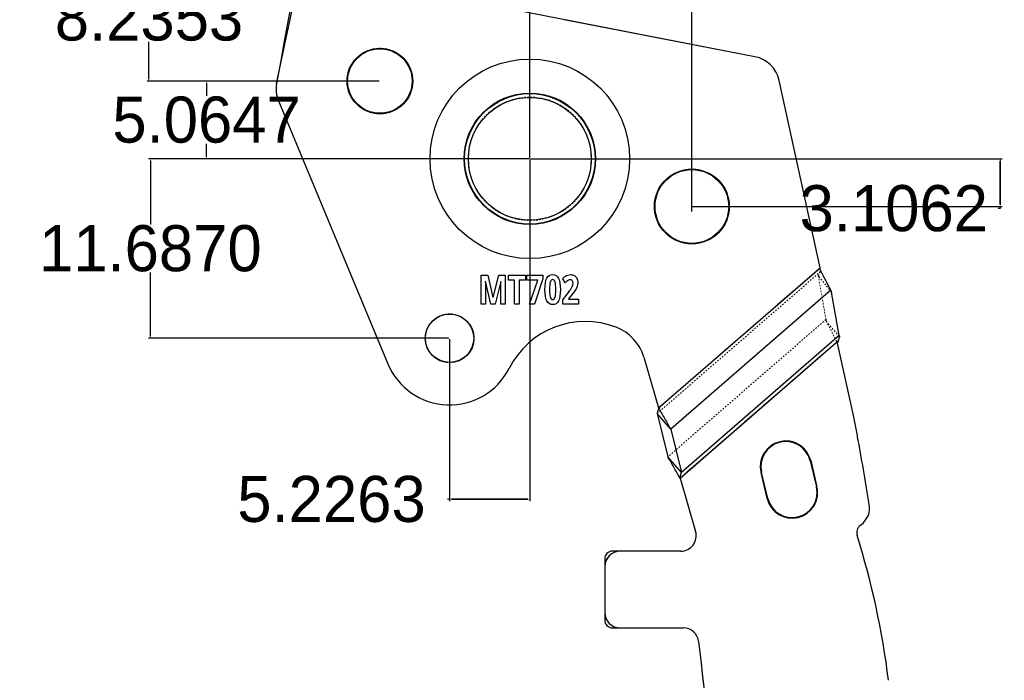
# Model space of a CAD drawing. Header units: inches. Extents: x -122 to 123, y -201 to 75.
# Tile 2 of 191: x -84 to -20, y -112 to -69. Entities that reach past the tile are written whole.
import ezdxf

# ---------------------------------------------------------------- set-up
doc = ezdxf.new("R2010")
doc.units = ezdxf.units.IN
doc.header["$MEASUREMENT"] = 0
doc.header["$PDSIZE"] = -1
doc.linetypes.add('HIDDEN', pattern=[0.075, 0.05, -0.025])
doc.dimstyles.get("Standard").update_dxf_attribs({"dimtxt": 0.18, "dimasz": 0.18, "dimexe": 0.18, "dimexo": 0.0625, "dimgap": 0.09, "dimtad": 0, "dimtih": 1, "dimtoh": 1, "dimdec": 4, "dimzin": 0, "dimdsep": 46, "dimtxsty": 'Standard', "dimcen": 0.09, "dimadec": 0, "dimazin": 0, "dimtfac": 1, "dimtdec": 4, "dimtofl": 0, "dimtmove": 0, "dimatfit": 3, "dimfxl": 1, "dimtolj": 1, "dimtzin": 0, "dimarcsym": 0})

# ---------------------------------------------------------------- blocks, each defined once
blk = doc.blocks.new('*D118')
at = {"color": 0, "lineweight": -2}
for p, q in [((-60.428, -24.503), (-60.558, -24.503)), ((-60.428, -64.241), (-60.428, -24.378)), ((-51.027, -24.503), (-60.298, -24.503)), ((-60.298, -24.503), (-51.027, -24.503)), ((-50.897, -77.541), (-50.897, -24.378))]:
    blk.add_line(p, q, dxfattribs=at)
at = {"color": 0}
for points in [[(-60.298, -24.481), (-60.298, -24.525), (-60.428, -24.503)], [(-51.027, -24.525), (-51.027, -24.481), (-50.897, -24.503)]]:
    blk.add_solid(points, dxfattribs=at)
at = {"layer": 'Defpoints', "color": 0}
for p in [(-60.428, -24.503), (-60.428, -24.503), (-60.428, -64.291), (-50.897, -77.591)]:
    blk.add_point(p, dxfattribs=at)
at = {"color": 0, "insert": (-67.868, -24.503), "char_height": 3, "attachment_point": 5}
blk.add_mtext('\\A1;9.5303', dxfattribs=at)
blk = doc.blocks.new('*D123')
at = {"color": 0, "lineweight": -2}
for p, q in [((-50.897, -77.541), (-50.897, -64.816)), ((-50.767, -64.941), (-40.475, -64.941)), ((-40.475, -64.941), (-50.767, -64.941)), ((-40.345, -81.03), (-40.345, -64.816)), ((-40.345, -64.941), (-40.215, -64.941))]:
    blk.add_line(p, q, dxfattribs=at)
at = {"color": 0}
for points in [[(-50.767, -64.92), (-50.767, -64.963), (-50.897, -64.941)], [(-40.475, -64.963), (-40.475, -64.92), (-40.345, -64.941)]]:
    blk.add_solid(points, dxfattribs=at)
at = {"layer": 'Defpoints', "color": 0}
for p in [(-40.345, -64.941), (-40.345, -64.941), (-50.897, -77.591), (-40.345, -81.08)]:
    blk.add_point(p, dxfattribs=at)
at = {"color": 0, "insert": (-31.905, -64.941), "char_height": 3, "attachment_point": 5}
blk.add_mtext('\\A1;10.5523', dxfattribs=at)
blk = doc.blocks.new('*D124')
at = {"color": 0, "lineweight": -2}
for p, q in [((-50.897, -77.641), (-50.897, -99.891)), ((-56.124, -89.328), (-56.124, -99.891)), ((-56.124, -99.766), (-56.254, -99.766)), ((-51.027, -99.766), (-55.994, -99.766)), ((-55.994, -99.766), (-51.027, -99.766))]:
    blk.add_line(p, q, dxfattribs=at)
at = {"color": 0}
for points in [[(-55.994, -99.744), (-55.994, -99.788), (-56.124, -99.766)], [(-51.027, -99.788), (-51.027, -99.744), (-50.897, -99.766)]]:
    blk.add_solid(points, dxfattribs=at)
at = {"layer": 'Defpoints', "color": 0}
for p in [(-50.897, -77.591), (-56.124, -89.278), (-56.124, -99.766), (-56.124, -99.766)]:
    blk.add_point(p, dxfattribs=at)
at = {"color": 0, "insert": (-63.814, -99.766), "char_height": 3, "attachment_point": 5}
blk.add_mtext('\\A1;5.2263', dxfattribs=at)
blk = doc.blocks.new('*D125')
at = {"color": 0, "lineweight": -2}
for p, q in [((-60.712, -72.527), (-72.075, -72.527)), ((-71.95, -72.657), (-71.95, -73.499)), ((-71.95, -77.461), (-71.95, -76.619)), ((-50.947, -77.591), (-72.075, -77.591))]:
    blk.add_line(p, q, dxfattribs=at)
at = {"color": 0}
for points in [[(-71.928, -72.657), (-71.972, -72.657), (-71.95, -72.527)], [(-71.972, -77.461), (-71.928, -77.461), (-71.95, -77.591)]]:
    blk.add_solid(points, dxfattribs=at)
at = {"layer": 'Defpoints', "color": 0}
for p in [(-71.95, -72.527), (-71.95, -72.527), (-60.662, -72.527), (-50.897, -77.591)]:
    blk.add_point(p, dxfattribs=at)
at = {"color": 0, "insert": (-71.95, -75.059), "char_height": 3, "attachment_point": 5}
blk.add_mtext('\\A1;5.0647', dxfattribs=at)
blk = doc.blocks.new('*D127')
at = {"color": 0, "lineweight": -2}
for p, q in [((-50.947, -77.591), (-75.736, -77.591)), ((-75.611, -77.721), (-75.611, -81.875)), ((-75.611, -89.148), (-75.611, -84.995)), ((-56.174, -89.278), (-75.736, -89.278))]:
    blk.add_line(p, q, dxfattribs=at)
at = {"color": 0}
for points in [[(-75.59, -77.721), (-75.633, -77.721), (-75.611, -77.591)], [(-75.633, -89.148), (-75.59, -89.148), (-75.611, -89.278)]]:
    blk.add_solid(points, dxfattribs=at)
at = {"layer": 'Defpoints', "color": 0}
for p in [(-50.897, -77.591), (-75.611, -89.278), (-75.611, -89.278), (-56.124, -89.278)]:
    blk.add_point(p, dxfattribs=at)
at = {"color": 0, "insert": (-75.611, -83.435), "char_height": 3, "attachment_point": 5}
blk.add_mtext('\\A1;11.6870', dxfattribs=at)
blk = doc.blocks.new('*D128')
at = {"color": 0, "lineweight": -2}
for p, q in [((-60.478, -64.291), (-75.825, -64.291)), ((-75.7, -64.421), (-75.7, -66.849)), ((-75.7, -72.397), (-75.7, -69.969)), ((-60.712, -72.527), (-75.825, -72.527))]:
    blk.add_line(p, q, dxfattribs=at)
at = {"color": 0}
for points in [[(-75.678, -64.421), (-75.722, -64.421), (-75.7, -64.291)], [(-75.722, -72.397), (-75.678, -72.397), (-75.7, -72.527)]]:
    blk.add_solid(points, dxfattribs=at)
at = {"layer": 'Defpoints', "color": 0}
for p in [(-75.7, -64.291), (-75.7, -64.291), (-60.428, -64.291), (-60.662, -72.527)]:
    blk.add_point(p, dxfattribs=at)
at = {"color": 0, "insert": (-75.7, -68.409), "char_height": 3, "attachment_point": 5}
blk.add_mtext('\\A1;8.2353', dxfattribs=at)
blk = doc.blocks.new('*D130')
at = {"color": 0, "lineweight": -2}
for p, q in [((-50.847, -77.591), (-20.132, -77.591)), ((-20.257, -77.721), (-20.257, -80.567)), ((-20.257, -80.567), (-20.257, -77.721)), ((-40.295, -80.697), (-20.132, -80.697)), ((-20.257, -80.697), (-20.257, -80.827)), ((-20.257, -80.827), (-20.387, -80.827))]:
    blk.add_line(p, q, dxfattribs=at)
at = {"color": 0}
for points in [[(-20.235, -77.721), (-20.278, -77.721), (-20.257, -77.591)], [(-20.278, -80.567), (-20.235, -80.567), (-20.257, -80.697)]]:
    blk.add_solid(points, dxfattribs=at)
at = {"layer": 'Defpoints', "color": 0}
for p in [(-50.897, -77.591), (-40.345, -80.697), (-20.257, -80.697), (-20.257, -80.697)]:
    blk.add_point(p, dxfattribs=at)
at = {"color": 0, "insert": (-27.197, -80.827), "char_height": 3, "attachment_point": 5}
blk.add_mtext('\\A1;3.1062', dxfattribs=at)
blk = doc.blocks.new('*D151')
at = {"color": 0, "lineweight": -2}
for p, q in [((-74.046, -29.906), (-74.046, 1.231)), ((-58.046, -28.694), (-52.18, -1.065))]:
    blk.add_line(p, q, dxfattribs=at)
for start, end in [(88.81779, 89.92917), (78.0848, 79.15327)]:
    blk.add_arc((-74.046, -104.057), 105.162, start, end, dxfattribs=at)
at = {"color": 0}
for points in [[(-73.916, 1.127), (-73.916, 1.084), (-74.046, 1.106)], [(-52.338, -1.181), (-52.329, -1.139), (-52.206, -1.187)]]:
    blk.add_solid(points, dxfattribs=at)
at = {"layer": 'Defpoints', "color": 0}
for p in [(-59.427, 0.085), (-58.056, -28.743), (-74.046, -29.956), (-74.046, -57.418), (-67.387, -72.693)]:
    blk.add_point(p, dxfattribs=at)
at = {"color": 0, "insert": (-63.066, 0.531), "char_height": 3, "attachment_point": 5}
blk.add_mtext('\\A1;11.9860%%d', dxfattribs=at)

msp = doc.modelspace()

# ---------------------------------------------------------------- linework, layer by layer
msp.add_line((-67.38712, -72.69274), (-58.05644, -28.74268))
at = {"color": 7, "linetype": 'Continuous', "lineweight": 25}
for p, q in [((-36.23469, -70.94525), (-51.60794, -67.957)), ((-36.23469, -70.94525), (-48.65603, -68.53079)), ((-31.99621, -84.68674), (-34.66239, -72.48168)), ((-31.99621, -84.68674), (-34.66239, -72.48168)), ((-67.26507, -73.81306), (-60.13942, -90.94736)), ((-67.26507, -73.81306), (-60.13942, -90.94736)), ((-54.05766, -87.06123), (-54.05766, -85.16123)), ((-54.05766, -85.16123), (-53.63918, -85.16123)), ((-54.05766, -85.16123), (-53.63918, -85.16123)), ((-54.05766, -87.06123), (-54.05766, -85.16123)), ((-53.63918, -85.16123), (-53.29625, -86.61411)), ((-53.63918, -85.16123), (-53.29625, -86.61411)), ((-53.2903, -86.61411), (-52.92626, -85.16123)), ((-53.2903, -86.61411), (-52.92626, -85.16123)), ((-52.92626, -85.16123), (-52.50778, -85.16123)), ((-52.92626, -85.16123), (-52.50778, -85.16123)), ((-52.50778, -85.16123), (-52.50778, -87.06123)), ((-52.50778, -85.16123), (-52.50778, -87.06123)), ((-52.28471, -85.49687), (-52.28471, -85.16123)), ((-52.28471, -85.16123), (-51.1902, -85.16123)), ((-52.28471, -85.16123), (-51.1902, -85.16123)), ((-52.28471, -85.49687), (-52.28471, -85.16123)), ((-51.1902, -85.16123), (-51.1902, -85.49687)), ((-51.1902, -85.16123), (-51.1902, -85.49687)), ((-51.09502, -85.50194), (-51.09502, -85.16396)), ((-51.09502, -85.16396), (-50.05493, -85.16396)), ((-51.09502, -85.16396), (-50.05493, -85.16396)), ((-51.09502, -85.50194), (-51.09502, -85.16396)), ((-50.05493, -85.16396), (-50.05493, -85.41618)), ((-50.05493, -85.16396), (-50.05493, -85.41618)), ((-42.51063, -93.81777), (-31.99621, -84.68674)), ((-42.51063, -93.81777), (-31.99621, -84.68674)), ((-31.9585, -84.85937), (-31.99621, -84.68674)), ((-31.9585, -84.85937), (-31.99621, -84.68674)), ((-53.44377, -87.06123), (-53.79295, -85.57094)), ((-53.44377, -87.06123), (-53.79295, -85.57094)), ((-52.78855, -85.57328), (-53.16211, -87.06123)), ((-52.78855, -85.57328), (-53.16211, -87.06123)), ((-51.89122, -85.49687), (-52.28471, -85.49687)), ((-51.89122, -85.49687), (-52.28471, -85.49687)), ((-51.89122, -87.06123), (-51.89122, -85.49687)), ((-51.89122, -87.06123), (-51.89122, -85.49687)), ((-51.58399, -85.49687), (-51.58399, -87.06123)), ((-51.1902, -85.49687), (-51.58399, -85.49687)), ((-51.58399, -85.49687), (-51.58399, -87.06123)), ((-51.1902, -85.49687), (-51.58399, -85.49687)), ((-50.38002, -85.50194), (-51.09502, -85.50194)), ((-50.38002, -85.50194), (-51.09502, -85.50194)), ((-50.9243, -87.06123), (-50.38002, -85.50194)), ((-50.9243, -87.06123), (-50.38002, -85.50194)), ((-50.05493, -85.41618), (-50.60308, -87.06123)), ((-50.05493, -85.41618), (-50.60308, -87.06123)), ((-48.58744, -85.6645), (-48.754, -85.40565)), ((-48.58744, -85.6645), (-48.754, -85.40565)), ((-53.78284, -86.1775), (-53.78284, -87.06123)), ((-53.78284, -86.1775), (-53.78284, -87.06123)), ((-52.7945, -87.06123), (-52.7945, -86.16191)), ((-52.7945, -87.06123), (-52.7945, -86.16191)), ((-48.75013, -86.78173), (-48.38609, -86.29991)), ((-48.75013, -86.78173), (-48.38609, -86.29991)), ((-48.18206, -86.47533), (-48.36824, -86.70532)), ((-48.18206, -86.47533), (-48.36824, -86.70532)), ((-31.3021, -86.15498), (-41.72148, -95.20347)), ((-31.3021, -86.15498), (-41.72148, -95.20347)), ((-30.74715, -89.09945), (-31.24752, -86.26704)), ((-30.74715, -89.09945), (-31.24752, -86.26704)), ((-53.78284, -87.06123), (-54.05766, -87.06123)), ((-53.78284, -87.06123), (-54.05766, -87.06123)), ((-53.16211, -87.06123), (-53.44377, -87.06123)), ((-53.16211, -87.06123), (-53.44377, -87.06123)), ((-52.50778, -87.06123), (-52.7945, -87.06123)), ((-52.50778, -87.06123), (-52.7945, -87.06123)), ((-51.58399, -87.06123), (-51.89122, -87.06123)), ((-51.58399, -87.06123), (-51.89122, -87.06123)), ((-50.60308, -87.06123), (-50.9243, -87.06123)), ((-50.60308, -87.06123), (-50.9243, -87.06123)), ((-48.75013, -87.06123), (-48.75013, -86.78173)), ((-48.75013, -87.06123), (-48.75013, -86.78173)), ((-47.73681, -87.06123), (-48.75013, -87.06123)), ((-47.73681, -87.06123), (-48.75013, -87.06123)), ((-48.36824, -86.72326), (-47.73681, -86.72326)), ((-48.36824, -86.72326), (-47.73681, -86.72326)), ((-47.73681, -86.72326), (-47.73681, -87.06123)), ((-47.73681, -86.72326), (-47.73681, -87.06123)), ((-30.74715, -89.09945), (-41.01798, -98.01894)), ((-30.74715, -89.09945), (-41.01798, -98.01894)), ((-41.11557, -98.38355), (-30.78841, -89.41515)), ((-41.11557, -98.38355), (-30.78841, -89.41515)), ((-29.84863, -94.19579), (-30.85105, -89.60697)), ((-29.84863, -94.19579), (-30.85105, -89.60697)), ((-43.47134, -90.51934), (-42.51063, -93.81777)), ((-43.47134, -90.51934), (-42.51063, -93.81777)), ((-41.72148, -95.20347), (-42.60822, -94.18238)), ((-42.60822, -94.18238), (-41.90472, -96.99785)), ((-41.72148, -95.20347), (-42.60822, -94.18238)), ((-42.60822, -94.18238), (-41.90472, -96.99785)), ((-41.72148, -95.20347), (-41.01798, -98.01894)), ((-41.72148, -95.20347), (-41.01798, -98.01894)), ((-41.01798, -98.01894), (-41.90472, -96.99785)), ((-41.01798, -98.01894), (-41.90472, -96.99785)), ((-32.64482, -97.25352), (-32.23587, -98.95507)), ((-32.60778, -97.24462), (-32.19883, -98.94616)), ((-35.43294, -99.72344), (-35.84188, -98.0219)), ((-35.39589, -99.71454), (-35.80484, -98.01299)), ((-41.11557, -98.38355), (-40.10148, -101.86523)), ((-41.11557, -98.38355), (-40.10148, -101.86523)), ((-41.06159, -103.14487), (-45.52004, -103.14487)), ((-41.06159, -103.14487), (-45.00404, -103.14487)), ((-46.02004, -103.64487), (-46.02004, -107.64487)), ((-46.02004, -104.16087), (-46.02004, -107.12887)), ((-45.52004, -108.14487), (-40.89787, -108.14487)), ((-45.00404, -108.14487), (-40.89787, -108.14487))]:
    msp.add_line(p, q, dxfattribs=at)
at = {"color": 7, "linetype": 'HIDDEN', "lineweight": 18}
for p, q in [((-42.60822, -94.18238), (-32.00076, -84.97056)), ((-42.60822, -94.18238), (-32.00076, -84.97056)), ((-31.99621, -84.68674), (-42.51063, -93.81777)), ((-31.99621, -84.68674), (-42.51063, -93.81777)), ((-31.24752, -86.26704), (-32.11055, -85.22575)), ((-31.61024, -88.05781), (-32.11055, -85.22575)), ((-31.24752, -86.26704), (-32.11055, -85.22575)), ((-31.61024, -88.05781), (-32.11055, -85.22575)), ((-31.61024, -88.05781), (-41.90472, -96.99785)), ((-31.61024, -88.05781), (-41.90472, -96.99785)), ((-31.59115, -88.16416), (-30.7257, -89.20838)), ((-31.59115, -88.16416), (-30.7257, -89.20838)), ((-41.11557, -98.38355), (-30.90017, -89.5122)), ((-41.11557, -98.38355), (-30.90017, -89.5122)), ((-30.90017, -89.5122), (-30.85105, -89.60697)), ((-30.90017, -89.5122), (-30.85105, -89.60697)), ((-29.66918, -95.06582), (-29.66917, -95.06583)), ((-32.60778, -97.24462), (-32.19883, -98.94616)), ((-35.43294, -99.72344), (-35.84188, -98.0219))]:
    msp.add_line(p, q, dxfattribs=at)
at = {"color": 7, "linetype": 'Continuous', "lineweight": 25}
for centre, radius in [((-60.66193, -72.52658), 2.1381), ((-60.66193, -72.52658), 2.1), ((-50.89723, -77.59123), 6.5), ((-50.89723, -77.59123), 6.5), ((-50.89723, -77.59123), 4.28233), ((-50.89723, -77.59123), 4.25), ((-50.89723, -77.59123), 4), ((-40.34492, -80.69746), 2.4381), ((-40.34492, -80.69746), 2.4), ((-56.12351, -89.27819), 1.5877), ((-56.12351, -89.27819), 1.575)]:
    msp.add_circle(centre, radius, dxfattribs=at)
at = {"color": 7, "linetype": 'HIDDEN', "lineweight": 18}
for centre, radius in [((-60.66193, -72.52658), 2.1381), ((-50.89723, -77.59123), 4.02286), ((-50.89723, -77.59123), 4.02286), ((-40.34492, -80.69746), 2.4381), ((-56.12351, -89.27819), 1.5877)]:
    msp.add_circle(centre, radius, dxfattribs=at)
at = {"color": 7, "linetype": 'Continuous', "lineweight": 25}
for centre, radius, start, end in [((621.6643, -196.01406), 700, 166.17488566, 169.85305526), ((621.6643, -196.01406), 700, 166.17488566, 169.85305526), ((-36.61631, -72.90851), 2, 12.3225864, 78.9999074), ((-36.61631, -72.90851), 2, 12.3225864, 78.9999074), ((-65.4184, -73.04509), 2, 169.8530553, 202.5809832), ((-65.4184, -73.04509), 2, 169.8530553, 202.5809832), ((-47.27509, -93.75386), 5.56595, 68.8540453, 153.1613149), ((-47.27509, -93.75386), 5.56595, 68.8540453, 153.1613149), ((-46.34809, -91.35723), 2.99629, 16.2388396, 68.8540453), ((-46.34809, -91.35723), 2.99629, 16.2388396, 68.8540453), ((-56.12291, -89.27701), 4.35, 202.5810212, 333.1613149), ((-56.12291, -89.27701), 4.35, 202.5810212, 333.1613149), ((-122.20996, -113.70024), 94.3983, 11.3850774, 11.9242686), ((-122.20996, -113.70024), 94.3983, 11.3850774, 11.9242686), ((-67.07439, -102.32769), 38.10361, 9.6494967, 10.9867628), ((-67.07439, -102.32769), 38.10361, 9.6494967, 10.9867628), ((-34.22483, -97.63326), 1.6631, 13.5140523, 193.5140523), ((-34.22483, -97.63326), 1.625, 13.5140523, 193.5140523), ((-159.53417, -120.27668), 132.28209, 8.7113477, 10.6010843), ((-159.53417, -120.27668), 132.28209, 8.7113477, 10.6010843), ((-33.81588, -99.3348), 1.6631, 193.5140523, 13.5140523), ((-33.81588, -99.3348), 1.625, 193.5140523, 13.5140523), ((-29.76656, -100.39314), 1, 339.6235862, 8.7113477), ((-29.76656, -100.39314), 1, 339.6235862, 8.7113477), ((-30.32902, -100.18423), 1.6, 306.6643935, 339.6235862), ((-30.32902, -100.18423), 1.6, 306.6643935, 339.6235862), ((-41.06159, -102.14487), 1, 270, 16.2388396), ((-41.06159, -102.14487), 1, 270, 16.2388396), ((-29.0221, -101.93986), 0.58867, 126.6648214, 197.3985414), ((-29.0221, -101.93986), 0.58867, 126.6648214, 197.3985414), ((-80.60802, -118.10447), 53.47058, 7.0325923, 17.3985414), ((-80.60802, -118.10447), 53.47058, 7.0325923, 17.3985414), ((-45.00404, -104.16087), 1.016, 90, 180), ((-45.52004, -103.64487), 0.5, 90, 180), ((-45.00404, -107.12887), 1.016, 180, 270), ((-45.52004, -107.64487), 0.5, 180, 270), ((-40.89787, -109.14487), 1, 6.356301, 90), ((-40.89787, -109.14487), 1, 6.356301, 90), ((813.16185, -14.00625), 858.3424, 186.35630101, 187.84287193), ((813.16185, -14.00625), 858.3424, 186.35630101, 187.86954042)]:
    msp.add_arc(centre, radius, start, end, dxfattribs=at)
at = {"color": 7, "linetype": 'HIDDEN', "lineweight": 18}
for centre, radius, start, end in [((-34.22483, -97.63326), 1.6631, 13.5140523, 193.5140523), ((-33.81588, -99.3348), 1.6631, 193.5140523, 13.5140523), ((-45.00404, -104.16087), 1.016, 90, 180), ((-45.00404, -107.12887), 1.016, 180, 270)]:
    msp.add_arc(centre, radius, start, end, dxfattribs=at)
msp.add_ellipse((-30.61229, -89.2622), major_axis=(0.9782, -4.03088), ratio=0.17572799, start_param=4.36662987, end_param=4.39413266, dxfattribs=at)
msp.add_ellipse((-30.61229, -89.2622), major_axis=(0.9782, -4.03088), ratio=0.17572799, start_param=4.36662987, end_param=4.39413266, dxfattribs=at)
at = {"color": 7, "linetype": 'Continuous', "lineweight": 25}
msp.add_ellipse((-30.61229, -89.2622), major_axis=(0.13219, -0.54471), ratio=0.17572799, start_param=4.36662987, end_param=4.57088991, dxfattribs=at)
msp.add_ellipse((-30.61229, -89.2622), major_axis=(0.13219, -0.54471), ratio=0.17572799, start_param=4.36662987, end_param=4.57088991, dxfattribs=at)
for points in [[(-49.7932, -85.37018), (-49.71051, -85.21113), (-49.58322, -85.13161), (-49.41131, -85.13161)], [(-49.7932, -85.37018), (-49.71051, -85.21113), (-49.58322, -85.13161), (-49.41131, -85.13161)], [(-49.7932, -85.37018), (-49.71051, -85.21113), (-49.58322, -85.13161), (-49.41131, -85.13161)], [(-49.41131, -85.13161), (-49.24415, -85.13161), (-49.11775, -85.21464), (-49.03209, -85.38109)], [(-49.41131, -85.13161), (-49.24415, -85.13161), (-49.11775, -85.21464), (-49.03209, -85.38109)], [(-49.41131, -85.13161), (-49.24415, -85.13161), (-49.11775, -85.21464), (-49.03209, -85.38109)], [(-48.754, -85.40565), (-48.68262, -85.32613), (-48.62343, -85.2696), (-48.57644, -85.23686)], [(-48.754, -85.40565), (-48.68262, -85.32613), (-48.62343, -85.2696), (-48.57644, -85.23686)], [(-48.57644, -85.23686), (-48.52945, -85.20372), (-48.47829, -85.17839), (-48.42297, -85.16084)], [(-48.57644, -85.23686), (-48.52945, -85.20372), (-48.47829, -85.17839), (-48.42297, -85.16084)], [(-48.42297, -85.16084), (-48.36735, -85.14291), (-48.30519, -85.13434), (-48.23648, -85.13395)], [(-48.42297, -85.16084), (-48.36735, -85.14291), (-48.30519, -85.13434), (-48.23648, -85.13395)], [(-48.42297, -85.16084), (-48.36735, -85.14291), (-48.30519, -85.13434), (-48.23648, -85.13395)], [(-48.23648, -85.13395), (-48.14577, -85.13434), (-48.06606, -85.15578), (-47.99646, -85.19905)], [(-48.23648, -85.13395), (-48.14577, -85.13434), (-48.06606, -85.15578), (-47.99646, -85.19905)], [(-48.23648, -85.13395), (-48.14577, -85.13434), (-48.06606, -85.15578), (-47.99646, -85.19905)], [(-47.99646, -85.19905), (-47.92716, -85.24232), (-47.87333, -85.30313), (-47.83496, -85.38109)], [(-47.99646, -85.19905), (-47.92716, -85.24232), (-47.87333, -85.30313), (-47.83496, -85.38109)], [(-47.99646, -85.19905), (-47.92716, -85.24232), (-47.87333, -85.30313), (-47.83496, -85.38109)], [(-31.3021, -86.15498), (-31.50191, -85.74485), (-31.72834, -85.30377), (-31.9585, -84.85937)], [(-31.3021, -86.15498), (-31.50191, -85.74485), (-31.72834, -85.30377), (-31.9585, -84.85937)], [(-53.80187, -85.57094), (-53.78908, -85.87383), (-53.78284, -86.07615), (-53.78284, -86.1775)], [(-53.80187, -85.57094), (-53.78908, -85.87383), (-53.78284, -86.07615), (-53.78284, -86.1775)], [(-52.79301, -86.01534), (-52.79182, -85.95959), (-52.78736, -85.81263), (-52.77963, -85.57328)], [(-52.79301, -86.01534), (-52.79182, -85.95959), (-52.78736, -85.81263), (-52.77963, -85.57328)], [(-49.91693, -86.11123), (-49.91693, -85.77599), (-49.87558, -85.52884), (-49.7932, -85.37018)], [(-49.91693, -86.11123), (-49.91693, -85.77599), (-49.87558, -85.52884), (-49.7932, -85.37018)], [(-49.91693, -86.11123), (-49.91693, -85.77599), (-49.87558, -85.52884), (-49.7932, -85.37018)], [(-49.56597, -85.60914), (-49.5972, -85.71088), (-49.61266, -85.87851), (-49.61266, -86.11123)], [(-49.56597, -85.60914), (-49.5972, -85.71088), (-49.61266, -85.87851), (-49.61266, -86.11123)], [(-49.56597, -85.60914), (-49.5972, -85.71088), (-49.61266, -85.87851), (-49.61266, -86.11123)], [(-49.41131, -85.45633), (-49.48328, -85.45633), (-49.53504, -85.5074), (-49.56597, -85.60914)], [(-49.41131, -85.45633), (-49.48328, -85.45633), (-49.53504, -85.5074), (-49.56597, -85.60914)], [(-49.41131, -85.45633), (-49.48328, -85.45633), (-49.53504, -85.5074), (-49.56597, -85.60914)], [(-49.25724, -85.60914), (-49.28936, -85.5074), (-49.34052, -85.45633), (-49.41131, -85.45633)], [(-49.25724, -85.60914), (-49.28936, -85.5074), (-49.34052, -85.45633), (-49.41131, -85.45633)], [(-49.25724, -85.60914), (-49.28936, -85.5074), (-49.34052, -85.45633), (-49.41131, -85.45633)], [(-49.20906, -86.11123), (-49.20906, -85.87851), (-49.22512, -85.71088), (-49.25724, -85.60914)], [(-49.20906, -86.11123), (-49.20906, -85.87851), (-49.22512, -85.71088), (-49.25724, -85.60914)], [(-49.20906, -86.11123), (-49.20906, -85.87851), (-49.22512, -85.71088), (-49.25724, -85.60914)], [(-49.03209, -85.38109), (-48.94643, -85.54755), (-48.90361, -85.7908), (-48.90361, -86.11123)], [(-49.03209, -85.38109), (-48.94643, -85.54755), (-48.90361, -85.7908), (-48.90361, -86.11123)], [(-49.03209, -85.38109), (-48.94643, -85.54755), (-48.90361, -85.7908), (-48.90361, -86.11123)], [(-48.42178, -85.52026), (-48.47472, -85.55379), (-48.53004, -85.60212), (-48.58744, -85.6645)], [(-48.42178, -85.52026), (-48.47472, -85.55379), (-48.53004, -85.60212), (-48.58744, -85.6645)], [(-48.2582, -85.46958), (-48.31441, -85.46958), (-48.36884, -85.48635), (-48.42178, -85.52026)], [(-48.2582, -85.46958), (-48.31441, -85.46958), (-48.36884, -85.48635), (-48.42178, -85.52026)], [(-48.13001, -85.52533), (-48.16183, -85.48791), (-48.20466, -85.46958), (-48.2582, -85.46958)], [(-48.13001, -85.52533), (-48.16183, -85.48791), (-48.20466, -85.46958), (-48.2582, -85.46958)], [(-48.17492, -85.99896), (-48.1419, -85.94322), (-48.11811, -85.89137), (-48.10354, -85.84381)], [(-48.17492, -85.99896), (-48.1419, -85.94322), (-48.11811, -85.89137), (-48.10354, -85.84381)], [(-48.08182, -85.69568), (-48.08182, -85.61928), (-48.09789, -85.56275), (-48.13001, -85.52533)], [(-48.08182, -85.69568), (-48.08182, -85.61928), (-48.09789, -85.56275), (-48.13001, -85.52533)], [(-48.10354, -85.84381), (-48.08896, -85.79587), (-48.08182, -85.74675), (-48.08182, -85.69568)], [(-48.10354, -85.84381), (-48.08896, -85.79587), (-48.08182, -85.74675), (-48.08182, -85.69568)], [(-47.81266, -85.89488), (-47.83615, -85.97168), (-47.87244, -86.05042), (-47.92151, -86.13072)], [(-47.81266, -85.89488), (-47.83615, -85.97168), (-47.87244, -86.05042), (-47.92151, -86.13072)], [(-47.81266, -85.89488), (-47.83615, -85.97168), (-47.87244, -86.05042), (-47.92151, -86.13072)], [(-47.83496, -85.38109), (-47.7966, -85.45906), (-47.77726, -85.54833), (-47.77726, -85.6489)], [(-47.83496, -85.38109), (-47.7966, -85.45906), (-47.77726, -85.54833), (-47.77726, -85.6489)], [(-47.83496, -85.38109), (-47.7966, -85.45906), (-47.77726, -85.54833), (-47.77726, -85.6489)], [(-47.77726, -85.6489), (-47.77726, -85.73622), (-47.78916, -85.81848), (-47.81266, -85.89488)], [(-47.77726, -85.6489), (-47.77726, -85.73622), (-47.78916, -85.81848), (-47.81266, -85.89488)], [(-47.77726, -85.6489), (-47.77726, -85.73622), (-47.78916, -85.81848), (-47.81266, -85.89488)], [(-52.7945, -86.16191), (-52.7945, -86.11942), (-52.7939, -86.07069), (-52.79301, -86.01534)], [(-52.7945, -86.16191), (-52.7945, -86.11942), (-52.7939, -86.07069), (-52.79301, -86.01534)], [(-49.78963, -86.8402), (-49.87469, -86.6757), (-49.91693, -86.43284), (-49.91693, -86.11123)], [(-49.78963, -86.8402), (-49.87469, -86.6757), (-49.91693, -86.43284), (-49.91693, -86.11123)], [(-49.78963, -86.8402), (-49.87469, -86.6757), (-49.91693, -86.43284), (-49.91693, -86.11123)], [(-49.61266, -86.11123), (-49.61266, -86.34435), (-49.5972, -86.51119), (-49.56656, -86.61216)], [(-49.61266, -86.11123), (-49.61266, -86.34435), (-49.5972, -86.51119), (-49.56656, -86.61216)], [(-49.61266, -86.11123), (-49.61266, -86.34435), (-49.5972, -86.51119), (-49.56656, -86.61216)], [(-49.25665, -86.61021), (-49.22512, -86.50807), (-49.20906, -86.34162), (-49.20906, -86.11123)], [(-49.25665, -86.61021), (-49.22512, -86.50807), (-49.20906, -86.34162), (-49.20906, -86.11123)], [(-49.25665, -86.61021), (-49.22512, -86.50807), (-49.20906, -86.34162), (-49.20906, -86.11123)], [(-48.90361, -86.11123), (-48.90361, -86.44297), (-48.94524, -86.68895), (-49.02823, -86.848)], [(-48.90361, -86.11123), (-48.90361, -86.44297), (-48.94524, -86.68895), (-49.02823, -86.848)], [(-48.90361, -86.11123), (-48.90361, -86.44297), (-48.94524, -86.68895), (-49.02823, -86.848)], [(-48.38609, -86.29991), (-48.27842, -86.15528), (-48.20793, -86.05471), (-48.17492, -85.99896)], [(-48.38609, -86.29991), (-48.27842, -86.15528), (-48.20793, -86.05471), (-48.17492, -85.99896)], [(-47.92151, -86.13072), (-47.97089, -86.21142), (-48.05773, -86.32603), (-48.18206, -86.47533)], [(-47.92151, -86.13072), (-47.97089, -86.21142), (-48.05773, -86.32603), (-48.18206, -86.47533)], [(-31.3021, -86.15498), (-31.2839, -86.19233), (-31.26571, -86.22969), (-31.24752, -86.26704)], [(-31.3021, -86.15498), (-31.2839, -86.19233), (-31.26571, -86.22969), (-31.24752, -86.26704)], [(-49.41131, -87.08735), (-49.57846, -87.08735), (-49.70457, -87.0051), (-49.78963, -86.8402)], [(-49.41131, -87.08735), (-49.57846, -87.08735), (-49.70457, -87.0051), (-49.78963, -86.8402)], [(-49.41131, -87.08735), (-49.57846, -87.08735), (-49.70457, -87.0051), (-49.78963, -86.8402)], [(-49.56656, -86.61216), (-49.53593, -86.71312), (-49.48418, -86.7638), (-49.41131, -86.7638)], [(-49.56656, -86.61216), (-49.53593, -86.71312), (-49.48418, -86.7638), (-49.41131, -86.7638)], [(-49.56656, -86.61216), (-49.53593, -86.71312), (-49.48418, -86.7638), (-49.41131, -86.7638)], [(-49.41131, -86.7638), (-49.33993, -86.7638), (-49.28847, -86.71273), (-49.25665, -86.61021)], [(-49.41131, -86.7638), (-49.33993, -86.7638), (-49.28847, -86.71273), (-49.25665, -86.61021)], [(-49.41131, -86.7638), (-49.33993, -86.7638), (-49.28847, -86.71273), (-49.25665, -86.61021)], [(-49.02823, -86.848), (-49.11121, -87.00744), (-49.2388, -87.08735), (-49.41131, -87.08735)], [(-49.02823, -86.848), (-49.11121, -87.00744), (-49.2388, -87.08735), (-49.41131, -87.08735)], [(-49.02823, -86.848), (-49.11121, -87.00744), (-49.2388, -87.08735), (-49.41131, -87.08735)], [(-30.85105, -89.60697), (-30.82974, -89.54318), (-30.80841, -89.47937), (-30.78841, -89.41515)], [(-30.85105, -89.60697), (-30.82974, -89.54318), (-30.80841, -89.47937), (-30.78841, -89.41515)], [(-30.78841, -89.41515), (-30.76694, -89.34618), (-30.74627, -89.27699), (-30.7257, -89.20838)], [(-30.78841, -89.41515), (-30.76694, -89.34618), (-30.74627, -89.27699), (-30.7257, -89.20838)]]:
    msp.add_open_spline(points, degree=3, dxfattribs=at)
at = {"color": 7, "linetype": 'HIDDEN', "lineweight": 18}
msp.add_open_spline([(-32.11055, -85.22575), (-32.09178, -85.18338), (-32.07296, -85.14103), (-32.05452, -85.09855), (-32.03608, -85.05606), (-32.018, -85.01344), (-32.00076, -84.97056)], degree=3, knots=[0, 0, 0, 0, 0.000141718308, 0.000141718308, 0.000141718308, 0.000283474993, 0.000283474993, 0.000283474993, 0.000283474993], dxfattribs=at)
msp.add_open_spline([(-32.11055, -85.22575), (-32.09178, -85.18338), (-32.07296, -85.14103), (-32.05452, -85.09855), (-32.03608, -85.05606), (-32.018, -85.01344), (-32.00076, -84.97056)], degree=3, knots=[0, 0, 0, 0, 0.000141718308, 0.000141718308, 0.000141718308, 0.000283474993, 0.000283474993, 0.000283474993, 0.000283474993], dxfattribs=at)
for points in [[(-32.00076, -84.97056), (-31.98604, -84.93395), (-31.97197, -84.89685), (-31.9585, -84.85937)], [(-32.00076, -84.97056), (-31.98604, -84.93395), (-31.97197, -84.89685), (-31.9585, -84.85937)], [(-48.42178, -85.52026), (-48.47472, -85.55379), (-48.53004, -85.60212), (-48.58744, -85.6645)], [(-31.59115, -88.16416), (-31.37766, -88.59233), (-31.1387, -89.05201), (-30.90017, -89.5122)], [(-31.59115, -88.16416), (-31.37766, -88.59233), (-31.1387, -89.05201), (-30.90017, -89.5122)]]:
    msp.add_open_spline(points, degree=3, dxfattribs=at)
at = {"color": 7, "linetype": 'Continuous', "lineweight": 25}
for points, knots in [([(-42.51063, -93.81777), (-42.52081, -93.85821), (-42.53101, -93.89868), (-42.54135, -93.93894), (-42.55189, -93.98), (-42.56261, -94.0209), (-42.57366, -94.06139), (-42.58478, -94.10216), (-42.59626, -94.14258), (-42.60822, -94.18238)], [0, 0, 0, 0, 0.000125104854, 0.000125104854, 0.000125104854, 0.000252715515, 0.000252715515, 0.000252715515, 0.000381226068, 0.000381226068, 0.000381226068, 0.000381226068]), ([(-42.51063, -93.81777), (-42.52081, -93.85821), (-42.53101, -93.89868), (-42.54135, -93.93894), (-42.55189, -93.98), (-42.56261, -94.0209), (-42.57366, -94.06139), (-42.58478, -94.10216), (-42.59626, -94.14258), (-42.60822, -94.18238)], [0, 0, 0, 0, 0.000125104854, 0.000125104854, 0.000125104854, 0.000252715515, 0.000252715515, 0.000252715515, 0.000381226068, 0.000381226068, 0.000381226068, 0.000381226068]), ([(-42.51063, -93.81777), (-42.37325, -94.05565), (-42.23625, -94.29286), (-41.96994, -94.75883), (-41.8423, -94.98466), (-41.72148, -95.20347)], [0, 0, 0, 0, 0.5, 0.5, 1, 1, 1, 1]), ([(-42.51063, -93.81777), (-42.37325, -94.05565), (-42.23625, -94.29286), (-41.96994, -94.75883), (-41.8423, -94.98466), (-41.72148, -95.20347)], [0, 0, 0, 0, 0.5, 0.5, 1, 1, 1, 1]), ([(-41.11557, -98.38355), (-41.25295, -98.14567), (-41.38995, -97.90846), (-41.65626, -97.44249), (-41.78391, -97.21665), (-41.90472, -96.99785)], [0, 0, 0, 0, 0.5, 0.5, 1, 1, 1, 1]), ([(-41.11557, -98.38355), (-41.25295, -98.14567), (-41.38995, -97.90846), (-41.65626, -97.44249), (-41.78391, -97.21665), (-41.90472, -96.99785)], [0, 0, 0, 0, 0.5, 0.5, 1, 1, 1, 1]), ([(-41.11557, -98.38355), (-41.10539, -98.34311), (-41.0952, -98.30263), (-41.08486, -98.26238), (-41.07431, -98.22132), (-41.06359, -98.18041), (-41.05254, -98.13993), (-41.04142, -98.09916), (-41.02995, -98.05874), (-41.01798, -98.01894)], [0, 0, 0, 0, 0.000125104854, 0.000125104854, 0.000125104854, 0.000252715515, 0.000252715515, 0.000252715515, 0.000381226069, 0.000381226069, 0.000381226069, 0.000381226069]), ([(-41.11557, -98.38355), (-41.10539, -98.34311), (-41.0952, -98.30263), (-41.08486, -98.26238), (-41.07431, -98.22132), (-41.06359, -98.18041), (-41.05254, -98.13993), (-41.04142, -98.09916), (-41.02995, -98.05874), (-41.01798, -98.01894)], [0, 0, 0, 0, 0.000125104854, 0.000125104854, 0.000125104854, 0.000252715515, 0.000252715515, 0.000252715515, 0.000381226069, 0.000381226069, 0.000381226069, 0.000381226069])]:
    msp.add_open_spline(points, degree=3, knots=knots, dxfattribs=at)

# ---------------------------------------------------------------- dimensions: what is measured, and where the dimension line sits
dim = msp.add_angular_dim_2l(base=(-59.42686, 0.08479), line1=((-67.38712, -72.69274), (-58.05644, -28.74268)), line2=((-74.04572, -57.41778), (-74.04572, -29.95643)), dimstyle='Standard', override={"dimtxt": 3, "dimasz": 0.13, "dimexe": 0.125, "dimexo": 0.05, "dimgap": 0.06, "dimzin": 1, "dimadec": 4, "dimtzin": 1})
dim.commit()
dim.dimension.update_dxf_attribs({"geometry": '*D151', "text_midpoint": (-63.066, 0.53109)})
for base, p2, picture, middle in [((-60.42757, -24.50313), (-60.42757, -64.29123), '*D118', (-67.86757, -24.50313)), ((-40.34492, -64.94123), (-40.34492, -81.07963), '*D123', (-31.90492, -64.94123)), ((-56.12351, -99.76589), (-56.12351, -89.27819), '*D124', (-63.81351, -99.76589))]:
    dim = msp.add_linear_dim(base=base, p1=(-50.89723, -77.59123), p2=p2, dimstyle='Standard', override={"dimtxt": 3, "dimasz": 0.13, "dimexe": 0.125, "dimexo": 0.05, "dimgap": 0.06, "dimzin": 1, "dimadec": 4, "dimtzin": 1})
    dim.commit()
    dim.dimension.update_dxf_attribs({"geometry": picture, "text_midpoint": middle})
for base, p1, p2, picture, middle in [((-75.70003, -64.291234), (-60.66193, -72.526579), (-60.427573, -64.291234), '*D128', (-75.70003, -68.408906)), ((-71.95003, -72.526579), (-50.897234, -77.591234), (-60.66193, -72.526579), '*D125', (-71.95003, -75.058906)), ((-75.61121, -89.27819), (-50.89723, -77.59123), (-56.12351, -89.27819), '*D127', (-75.61121, -83.43471)), ((-20.25682, -80.69746), (-50.89723, -77.59123), (-40.34492, -80.69746), '*D130', (-27.19682, -80.82746))]:
    dim = msp.add_linear_dim(base=base, p1=p1, p2=p2, angle=90, dimstyle='Standard', override={"dimtxt": 3, "dimasz": 0.13, "dimexe": 0.125, "dimexo": 0.05, "dimgap": 0.06, "dimzin": 1, "dimadec": 4, "dimtzin": 1})
    dim.commit()
    dim.dimension.update_dxf_attribs({"geometry": picture, "text_midpoint": middle})

doc.saveas('drawing.dxf')
